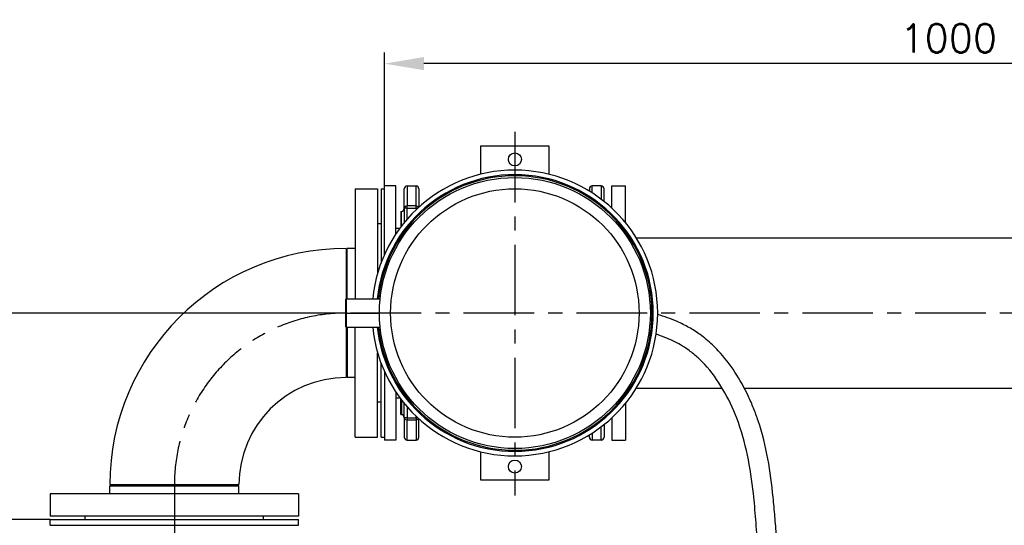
# Model space of a CAD drawing. Header units: millimetres. Extents: x 0 to 5940, y 0 to 4200.
# Tile 30 of 56: x 2408 to 3280, y 1638 to 2086. Entities that reach past the tile are written whole.
import ezdxf

# ---------------------------------------------------------------- set-up
doc = ezdxf.new("R2010")
doc.units = ezdxf.units.MM
doc.header["$LTSCALE"] = 50
doc.linetypes.add('MITTE', pattern=[2, 1.25, -0.25, 0.25, -0.25])
doc.layers.get('DEFPOINTS').update_dxf_attribs({"linetype": 'CONTINUOUS'})
for name, color, linetype in [('01-LINIE-025', 1, 'CONTINUOUS'), ('02-LINIE-035', 2, 'CONTINUOUS'), ('03-LINIE-050', 3, 'CONTINUOUS'), ('05-ACHSE', 1, 'MITTE'), ('06-MASSE1', 1, 'CONTINUOUS')]:
    doc.layers.add(name, color=color, linetype=linetype)
doc.styles.add('ACA_NORM', font='ROMANS.SHX')
doc.dimstyles.new('1-10', dxfattribs={"dimscale": 10, "dimtxt": 2.5, "dimasz": 3.5, "dimexe": 1, "dimexo": 0, "dimgap": 1, "dimtad": 1, "dimdec": 0, "dimzin": 0, "dimtxsty": 'ACA_NORM', "dimcen": 0, "dimadec": 0, "dimazin": 0, "dimtfac": 2.4, "dimtdec": 0, "dimtmove": 0, "dimatfit": 3, "dimfxl": 1, "dimtolj": 1, "dimtzin": 0, "dimarcsym": 0})

# ---------------------------------------------------------------- blocks, each defined once
blk = doc.blocks.new('*D8')
at = {"layer": '06-MASSE1', "color": 0, "lineweight": -2}
for p, q in [((2698.15, 1826.08), (1729.74, 1826.08)), ((1739.74, 1678.08), (1739.74, 1791.08)), ((2435.15, 1643.08), (1729.74, 1643.08))]:
    blk.add_line(p, q, dxfattribs=at)
at = {"layer": '06-MASSE1', "color": 0}
for points in [[(1733.91, 1791.08), (1745.58, 1791.08), (1739.74, 1826.08)], [(1733.91, 1678.08), (1745.58, 1678.08), (1739.74, 1643.08)]]:
    blk.add_solid(points, dxfattribs=at)
at = {"layer": 'DEFPOINTS', "color": 0}
for p in [(1739.74, 1826.08), (2698.15, 1826.08), (2435.15, 1643.08)]:
    blk.add_point(p, dxfattribs=at)
at = {"layer": '06-MASSE1', "color": 0, "insert": (1717.24, 1734.58), "char_height": 25, "attachment_point": 5, "rotation": 90, "style": 'ACA_NORM'}
blk.add_mtext('\\A1;183', dxfattribs=at)
blk = doc.blocks.new('*D11')
at = {"layer": '06-MASSE1', "color": 0, "lineweight": -2}
for p, q in [((2731.15, 1938.58), (2731.15, 2056.91)), ((3730.65, 1892.58), (3730.65, 2056.91)), ((3695.65, 2046.91), (2766.15, 2046.91))]:
    blk.add_line(p, q, dxfattribs=at)
at = {"layer": '06-MASSE1', "color": 0}
for points in [[(2766.15, 2052.75), (2766.15, 2041.08), (2731.15, 2046.91)], [(3695.65, 2052.75), (3695.65, 2041.08), (3730.65, 2046.91)]]:
    blk.add_solid(points, dxfattribs=at)
at = {"layer": 'DEFPOINTS', "color": 0}
for p in [(2731.15, 2046.91), (2731.15, 1938.58), (3730.65, 1892.58)]:
    blk.add_point(p, dxfattribs=at)
at = {"layer": '06-MASSE1', "color": 0, "insert": (3230.9, 2069.41), "char_height": 25, "attachment_point": 5, "style": 'ACA_NORM'}
blk.add_mtext('\\A1;1000', dxfattribs=at)
blk = doc.blocks.new('*D12')
at = {"layer": '06-MASSE1', "color": 0, "lineweight": -2}
for p, q in [((3730.65, 1759.58), (3730.65, 846.27)), ((2000.15, 1026.77), (2000.15, 846.27)), ((3695.65, 856.27), (2035.15, 856.27))]:
    blk.add_line(p, q, dxfattribs=at)
at = {"layer": '06-MASSE1', "color": 0}
for points in [[(2035.15, 862.1), (2035.15, 850.43), (2000.15, 856.27)], [(3695.65, 862.1), (3695.65, 850.43), (3730.65, 856.27)]]:
    blk.add_solid(points, dxfattribs=at)
at = {"layer": 'DEFPOINTS', "color": 0}
for p in [(3730.65, 1759.58), (2000.15, 1026.77), (2000.15, 856.27)]:
    blk.add_point(p, dxfattribs=at)
at = {"layer": '06-MASSE1', "color": 0, "insert": (2865.4, 878.77), "char_height": 25, "attachment_point": 5, "style": 'ACA_NORM'}
blk.add_mtext('\\A1;1730', dxfattribs=at)
blk = doc.blocks.new('A$C9c85ffa7')
at = {"layer": '02-LINIE-035'}
for p, q in [((-149.5, 12.5), (-150, 12)), ((-150, 12), (-150, 0)), ((-149.5, 0), (-149.5, 12.5)), ((-149.5, 12.5), (-119.35, 12.5)), ((-150, 0), (-149.5, 0)), ((-150, 0), (-150, -12)), ((-149.5, -12.5), (-149.5, 0)), ((-149.5, 0), (-120, 0)), ((-149.5, -12.5), (-150, -12)), ((-149.5, -12.5), (-119.35, -12.5))]:
    blk.add_line(p, q, dxfattribs=at)
for radius in [120, 110]:
    blk.add_circle((0, 0), radius, dxfattribs=at)
for radius, start, end in [(126.5, 185.67089, 174.32911), (122.5, 185.8567, 174.1433), (121.5, 185.90508, 174.09492)]:
    blk.add_arc((0, 0), radius, start, end, dxfattribs=at)

msp = doc.modelspace()

# ---------------------------------------------------------------- linework, layer by layer
at = {"layer": '02-LINIE-035'}
for p, q in [((2816.65, 1948.97), (2816.65, 1974.08)), ((2816.65, 1974.08), (2876.65, 1974.08)), ((2876.65, 1974.08), (2876.65, 1948.97)), ((2705.15, 1936.08), (2705.15, 1838.58)), ((2705.15, 1936.08), (2725.15, 1936.08)), ((2725.15, 1936.08), (2725.15, 1861.29)), ((2728.15, 1936.08), (2728.15, 1870.35)), ((2728.15, 1936.08), (2731.15, 1936.08)), ((2741.15, 1938.58), (2731.15, 1938.58)), ((2731.15, 1877.68), (2731.15, 1938.58)), ((2741.15, 1895.88), (2741.15, 1938.58)), ((2748.65, 1918.76), (2748.65, 1936.08)), ((2751.15, 1938.58), (2751.15, 1920.86)), ((2751.15, 1938.58), (2759.15, 1938.58)), ((2759.15, 1920.86), (2759.15, 1938.58)), ((2761.65, 1936.08), (2761.65, 1919.77)), ((2912.65, 1936.08), (2912.65, 1934)), ((2915.15, 1932.43), (2915.15, 1938.58)), ((2923.15, 1938.58), (2915.15, 1938.58)), ((2923.15, 1938.58), (2923.15, 1926.83)), ((2925.65, 1924.88), (2925.65, 1936.08)), ((2932.65, 1918.85), (2932.65, 1938.58)), ((2932.65, 1938.58), (2944.65, 1938.58)), ((2944.65, 1906.07), (2944.65, 1938.58)), ((2748.65, 1918.76), (2748.65, 1906.07)), ((2751.15, 1918.98), (2751.15, 1920.86)), ((2759.15, 1920.86), (2751.15, 1920.86)), ((2751.15, 1909.04), (2751.15, 1918.98)), ((2751.15, 1918.98), (2759.15, 1918.98)), ((2759.15, 1918.98), (2759.15, 1920.86)), ((2759.15, 1918.98), (2759.15, 1917.44)), ((2745.65, 1916.08), (2745.65, 1902.25)), ((2745.65, 1916.08), (2746.15, 1916.08)), ((2746.15, 1902.91), (2746.15, 1916.08)), ((2728.15, 1905.08), (2725.15, 1905.08)), ((2741.15, 1901.08), (2744.79, 1901.08)), ((2954.27, 1892.58), (3730.65, 1892.58)), ((2697.15, 1883.23), (2697.15, 1768.93)), ((2698.15, 1838.58), (2698.15, 1883.23)), ((2705.15, 1883.23), (2698.15, 1883.23)), ((2698.15, 1813.58), (2698.15, 1768.93)), ((2705.15, 1716.08), (2705.15, 1813.58)), ((2725.15, 1716.08), (2725.15, 1790.87)), ((2728.15, 1716.08), (2728.15, 1781.81)), ((2731.15, 1774.49), (2731.15, 1713.58)), ((2705.15, 1768.93), (2698.15, 1768.93)), ((2741.15, 1756.28), (2741.15, 1713.58)), ((2954.27, 1759.58), (3030.28, 1759.58)), ((3049.88, 1759.58), (3730.65, 1759.58)), ((2728.15, 1747.08), (2725.15, 1747.08)), ((2741.15, 1751.08), (2744.79, 1751.08)), ((2745.65, 1736.08), (2745.65, 1749.91)), ((2746.15, 1749.26), (2746.15, 1736.08)), ((2748.65, 1733.4), (2748.65, 1746.09)), ((2944.65, 1746.09), (2944.65, 1713.58)), ((2745.65, 1736.08), (2746.15, 1736.08)), ((2751.15, 1743.12), (2751.15, 1733.19)), ((2748.65, 1733.4), (2748.65, 1716.08)), ((2751.15, 1733.19), (2751.15, 1731.3)), ((2751.15, 1733.19), (2759.15, 1733.19)), ((2751.15, 1713.58), (2751.15, 1731.3)), ((2759.15, 1731.3), (2751.15, 1731.3)), ((2759.15, 1733.19), (2759.15, 1734.72)), ((2759.15, 1733.19), (2759.15, 1731.3)), ((2759.15, 1731.3), (2759.15, 1713.58)), ((2761.65, 1716.08), (2761.65, 1732.39)), ((2925.65, 1727.28), (2925.65, 1716.08)), ((2932.65, 1733.31), (2932.65, 1713.58)), ((2912.65, 1716.08), (2912.65, 1718.16)), ((2915.15, 1719.73), (2915.15, 1713.58)), ((2923.15, 1713.58), (2923.15, 1725.33)), ((2705.15, 1716.08), (2725.15, 1716.08)), ((2728.15, 1716.08), (2731.15, 1716.08)), ((2741.15, 1713.58), (2731.15, 1713.58)), ((2751.15, 1713.58), (2759.15, 1713.58)), ((2923.15, 1713.58), (2915.15, 1713.58)), ((2932.65, 1713.58), (2944.65, 1713.58)), ((2816.65, 1678.08), (2816.65, 1703.19)), ((2876.65, 1703.19), (2876.65, 1678.08)), ((2876.65, 1678.08), (2816.65, 1678.08)), ((2655.15, 1666.08), (2435.15, 1666.08)), ((2435.15, 1666.08), (2435.15, 1646.08)), ((2488, 1674.08), (2602.3, 1674.08)), ((2488, 1673.08), (2602.3, 1673.08)), ((2488, 1666.08), (2488, 1673.08)), ((2602.3, 1666.08), (2602.3, 1673.08)), ((2655.15, 1666.08), (2655.15, 1646.08)), ((2655.15, 1646.08), (2435.15, 1646.08)), ((2435.15, 1643.08), (2655.15, 1643.08)), ((2435.15, 1638.08), (2435.15, 1643.08)), ((2466.15, 1643.08), (2466.15, 1646.08)), ((2624.15, 1643.08), (2624.15, 1646.08)), ((2655.15, 1638.08), (2655.15, 1643.08)), ((2435.15, 1638.08), (2655.15, 1638.08))]:
    msp.add_line(p, q, dxfattribs=at)
for centre in [(2846.65, 1962.08), (2846.65, 1690.08)]:
    msp.add_circle(centre, 5.75, dxfattribs=at)
for centre, radius, start, end in [((2751.15, 1936.08), 2.5, 90, 180), ((2759.15, 1936.08), 2.5, 0, 90), ((2915.15, 1936.08), 2.5, 90, 180), ((2923.15, 1936.08), 2.5, 0, 90), ((2746.15, 1918.58), 2.5, 270, 0), ((2697.15, 1674.08), 209.15, 90, 180), ((2697.15, 1674.08), 94.85, 90, 180), ((2746.15, 1733.58), 2.5, 0, 90), ((2751.15, 1716.08), 2.5, 180, 270), ((2759.15, 1716.08), 2.5, 270, 0), ((2915.15, 1716.08), 2.5, 180, 270), ((2923.15, 1716.08), 2.5, 270, 0)]:
    msp.add_arc(centre, radius, start, end, dxfattribs=at)
for centre, major_axis, ratio, start_param, end_param in [((2751.15, 1918.76), (-2.5, 0), 0.842524, 4.712389, 6.283185), ((2751.15, 1918.76), (-2.5, 0), 0.087156, 4.712389, 6.283185), ((2759.15, 1918.76), (2.5, 0), 0.842524, 0.403434, 1.570796), ((2759.15, 1918.76), (2.5, 0), 0.087156, 0.885379, 1.570796)]:
    msp.add_ellipse(centre, major_axis=major_axis, ratio=ratio, start_param=start_param, end_param=end_param, dxfattribs=at)
at = {"layer": '02-LINIE-035', "extrusion": (0, 0, -1)}
for centre, major_axis, ratio, start_param, end_param in [((2751.15, 1733.4), (-2.5, 0), 0.842524, 4.712389, 6.283185), ((2751.15, 1733.4), (-2.5, 0), 0.087156, 4.712389, 6.283185), ((2759.15, 1733.4), (2.5, 0), 0.087156, 0.885379, 1.570796), ((2759.15, 1733.4), (2.5, 0), 0.842524, 0.403434, 1.570796)]:
    msp.add_ellipse(centre, major_axis=major_axis, ratio=ratio, start_param=start_param, end_param=end_param, dxfattribs=at)
at = {"layer": '03-LINIE-050'}
for points, knots in [([(2890.49, 1370), (2897.65, 1370.72), (2904.91, 1371.45), (2919.42, 1373.47), (2926.67, 1374.76), (2936.63, 1377.36), (2939.43, 1378.19), (2943.9, 1379.69), (2945.58, 1380.31), (2950.03, 1382.06), (2952.76, 1383.28), (2958.09, 1385.92), (2960.7, 1387.35), (2968.34, 1391.9), (2973.2, 1395.31), (2982.54, 1402.65), (2987.01, 1406.6), (2998.6, 1417.69), (3005.44, 1425.17), (3014.61, 1435.81), (3017.16, 1438.84), (3021.58, 1444.16), (3023.47, 1446.45), (3027.23, 1451.05), (3029.11, 1453.36), (3034.68, 1460.31), (3038.33, 1465), (3047.91, 1477.88), (3053.61, 1486.22), (3063.71, 1503.53), (3068.1, 1512.51), (3072.27, 1524.01), (3072.98, 1526.13), (3074.96, 1532.54), (3076.05, 1536.87), (3077.85, 1545.61), (3078.55, 1550.01), (3080.35, 1564.66), (3080.75, 1575), (3080.57, 1595.7), (3080, 1606.07), (3078.97, 1620.46), (3078.66, 1624.57), (3078.11, 1631.53), (3077.88, 1634.39), (3077.43, 1640.1), (3077.2, 1642.96), (3076.5, 1651.51), (3075.99, 1657.21), (3074.27, 1674.27), (3072.83, 1685.62), (3068.64, 1708.22), (3065.9, 1719.49), (3060.91, 1734.37), (3059.56, 1738.06), (3056.62, 1745.4), (3055.03, 1749.06), (3049.9, 1759.91), (3046, 1766.98), (3037.18, 1780.44), (3032.27, 1786.82), (3023.49, 1796.22), (3019.95, 1799.58), (3014.43, 1804.16), (3012.61, 1805.57), (3009.14, 1808.08), (3007.51, 1809.19), (3004.19, 1811.31), (3002.5, 1812.31), (2997.39, 1815.18), (2993.9, 1816.91), (2984.74, 1820.94), (2978.99, 1823.02), (2973.15, 1824.83)], [0, 0, 0, 0, 21.027658, 21.027658, 42.055316, 42.055316, 50.390943, 50.390943, 55.453823, 55.453823, 63.932963, 63.932963, 72.412103, 72.412103, 89.370384, 89.370384, 106.328664, 106.328664, 134.823993, 134.823993, 146.026529, 146.026529, 154.498182, 154.498182, 162.969835, 162.969835, 179.913141, 179.913141, 208.904439, 208.904439, 237.895736, 237.895736, 244.354679, 244.354679, 257.272566, 257.272566, 270.190453, 270.190453, 299.963417, 299.963417, 329.736381, 329.736381, 341.737434, 341.737434, 350.163215, 350.163215, 358.588996, 358.588996, 375.440558, 375.440558, 409.143681, 409.143681, 442.846805, 442.846805, 453.967457, 453.967457, 465.088109, 465.088109, 487.329413, 487.329413, 509.570717, 509.570717, 523.185183, 523.185183, 529.630958, 529.630958, 535.167886, 535.167886, 540.704814, 540.704814, 551.77867, 551.77867, 569.214953, 569.214953, 569.214953, 569.214953]), ([(2888.77, 1387.01), (2895.8, 1387.72), (2902.74, 1388.43), (2916.18, 1390.28), (2922.67, 1391.43), (2931.34, 1393.64), (2933.79, 1394.35), (2937.85, 1395.69), (2939.5, 1396.29), (2944.34, 1398.21), (2947.5, 1399.69), (2953.69, 1403.01), (2956.72, 1404.86), (2965.7, 1410.91), (2971.48, 1415.62), (2982.72, 1426.02), (2988.18, 1431.7), (2998.89, 1443.64), (3004.14, 1449.9), (3012.63, 1460.18), (3015.85, 1464.14), (3022.14, 1472.04), (3025.2, 1476), (3034.06, 1487.91), (3039.5, 1495.9), (3048.89, 1512.14), (3052.85, 1520.38), (3056.43, 1530.55), (3057, 1532.28), (3058.04, 1535.77), (3058.53, 1537.53), (3059.86, 1542.86), (3060.6, 1546.48), (3062.64, 1558.82), (3063.33, 1567.81), (3063.71, 1586.24), (3063.4, 1595.68), (3062.58, 1610), (3062.24, 1614.8), (3061.59, 1623.54), (3061.28, 1627.47), (3060.66, 1635.33), (3060.35, 1639.24), (3059.4, 1650.88), (3058.72, 1658.55), (3056.61, 1677.73), (3054.99, 1689.11), (3050.31, 1711.42), (3047.25, 1722.35), (3039.77, 1741.79), (3035.71, 1750.37), (3026.24, 1766.45), (3020.82, 1773.94), (3012.66, 1782.79), (3010.45, 1784.98), (3005.52, 1789.43), (3002.77, 1791.64), (2997.85, 1795.1), (2995.71, 1796.47), (2991.29, 1799.03), (2989.01, 1800.22), (2981.94, 1803.61), (2976.95, 1805.57), (2971.75, 1807.31)], [0, 0, 0, 0, 20.667348, 20.667348, 41.334696, 41.334696, 49.728896, 49.728896, 55.626438, 55.626438, 67.421523, 67.421523, 79.216607, 79.216607, 102.9159, 102.9159, 126.615192, 126.615192, 150.314485, 150.314485, 165.123658, 165.123658, 179.932831, 179.932831, 209.551177, 209.551177, 239.169523, 239.169523, 245.204266, 245.204266, 251.239009, 251.239009, 263.308495, 263.308495, 291.639479, 291.639479, 319.970464, 319.970464, 334.166542, 334.166542, 345.741095, 345.741095, 357.315647, 357.315647, 380.464752, 380.464752, 415.962544, 415.962544, 451.460337, 451.460337, 480.149873, 480.149873, 508.83941, 508.83941, 518.977329, 518.977329, 530.749404, 530.749404, 539.320673, 539.320673, 547.891941, 547.891941, 565.18658, 565.18658, 565.18658, 565.18658])]:
    msp.add_open_spline(points, degree=3, knots=knots, dxfattribs=at)
at = {"layer": '05-ACHSE'}
for p, q in [((2846.65, 1986.52), (2846.65, 1664.39)), ((3763.75, 1826.08), (2697.15, 1826.08)), ((2545.15, 1674.08), (2545.15, 1032.74))]:
    msp.add_line(p, q, dxfattribs=at)
msp.add_arc((2697.15, 1674.08), 152, 90, 180, dxfattribs=at)

# ---------------------------------------------------------------- block references
at = {"layer": '01-LINIE-025'}
msp.add_blockref('A$C9c85ffa7', (2846.65, 1826.08), dxfattribs=at)

# ---------------------------------------------------------------- dimensions: what is measured, and where the dimension line sits
at = {"layer": '06-MASSE1'}
dim = msp.add_linear_dim(base=(2731.15467365, 2046.91223685), p1=(3730.65467365, 1892.58086194), p2=(2731.15467365, 1938.58086194), dimstyle='1-10', dxfattribs=at)
dim.commit()
dim.dimension.update_dxf_attribs({"geometry": '*D11', "text_midpoint": (3230.90467365, 2069.41223685)})
dim = msp.add_linear_dim(base=(1739.74, 1826.08), p1=(2435.15, 1643.08), p2=(2698.15, 1826.08), angle=270, dimstyle='1-10', dxfattribs=at)
dim.commit()
dim.dimension.update_dxf_attribs({"geometry": '*D8', "text_midpoint": (1717.24, 1734.58)})
dim = msp.add_linear_dim(base=(2000.15467365, 856.2650915), p1=(3730.65467365, 1759.58086194), p2=(2000.15467365, 1026.77012879), dimstyle='1-10', override={"dimrnd": 10}, dxfattribs=at)
dim.commit()
dim.dimension.update_dxf_attribs({"geometry": '*D12', "text_midpoint": (2865.40467365, 878.7650915)})

doc.saveas('drawing.dxf')
